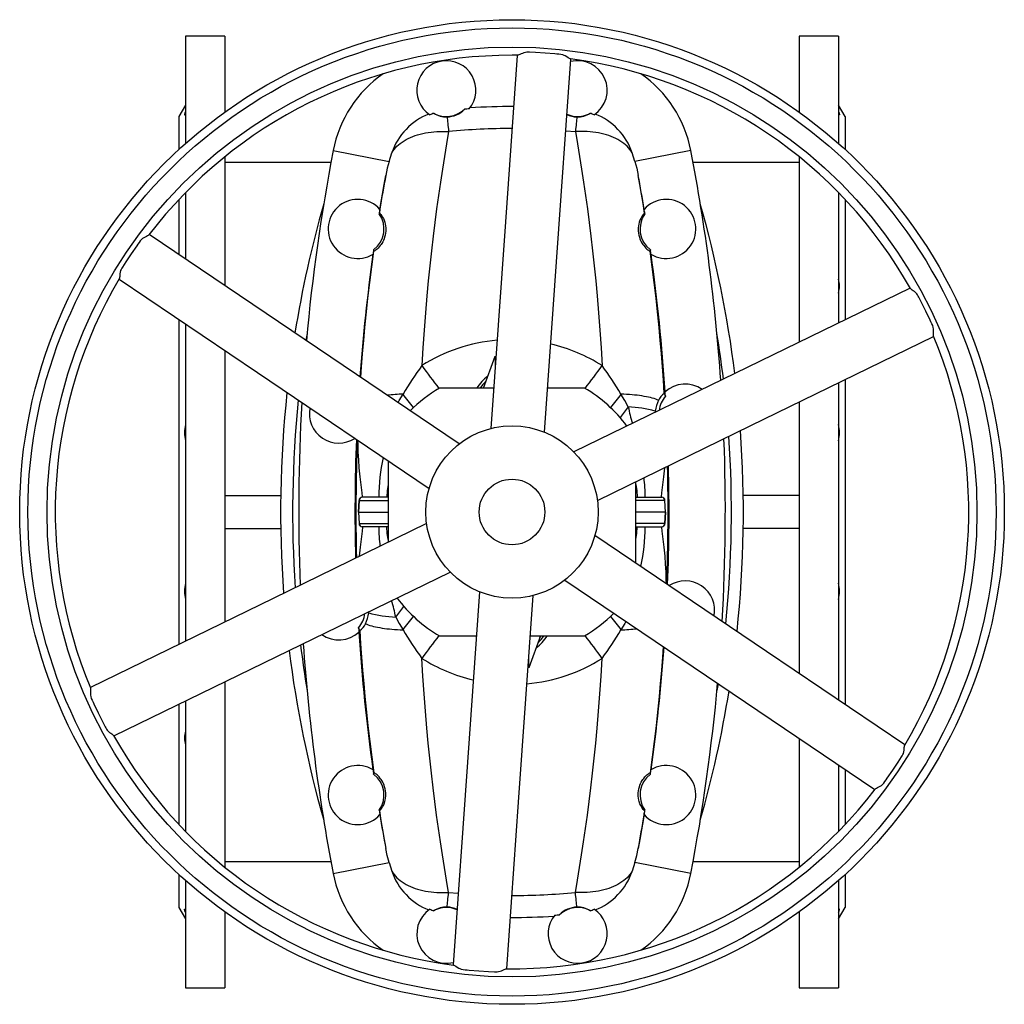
# Model space of a CAD drawing. Extents: x -62 to 1625, y -174 to 2182.
# Tile 1 of 9: x -62 to 538, y -174 to 426. Entities that reach past the tile are written whole.
import ezdxf

# ---------------------------------------------------------------- set-up
doc = ezdxf.new("R2010")
doc.units = 0
doc.layers.get('0').update_dxf_attribs({"linetype": 'CONTINUOUS'})

msp = doc.modelspace()

# ---------------------------------------------------------------- linework, layer by layer
at = {"color": 7, "linetype": 'CONTINUOUS'}
for p, q in [((63.21, 416.46), (39.21, 416.46)), ((39.21, 416.46), (39.21, 350.96)), ((63.21, 416.46), (63.21, 370.13)), ((437.21, 416.46), (413.21, 416.46)), ((413.21, 416.46), (413.21, 370.13)), ((437.21, 416.46), (437.21, 350.96)), ((195.11, 401.44), (195.13, 401.2)), ((281.3, 401.44), (281.28, 401.2)), ((39.21, 374.39), (35.21, 367.46)), ((441.21, 367.46), (437.21, 374.39)), ((35.21, 367.46), (35.21, 347.35)), ((441.21, 367.46), (441.21, 347.35)), ((271, 358.8), (276.85, 358.27)), ((63.21, 342.9), (63.21, 264.42)), ((129.23, 346.67), (163.27, 340.11)), ((347.19, 346.67), (313.14, 340.11)), ((413.21, 342.9), (413.21, 230.01)), ((127.86, 339.46), (63.21, 339.46)), ((413.21, 339.46), (348.55, 339.46)), ((39.21, 321.06), (39.21, 280.62)), ((437.21, 321.06), (437.21, 241.69)), ((35.21, 316.89), (35.21, 283.3)), ((441.21, 316.89), (441.21, 243.65)), ((157.42, 308.55), (157.25, 308.21)), ((318.99, 308.55), (319.16, 308.21)), ((153.89, 286.23), (154.02, 285.46)), ((322.52, 286.23), (322.4, 285.46)), ((35.21, 243.71), (35.21, 45.8)), ((39.21, 241), (39.21, 47.75)), ((63.21, 224.79), (63.21, 59.45)), ((220.83, 201.96), (227.9, 221.39)), ((227.9, 221.39), (227.9, 213.85)), ((437.21, 205.17), (437.21, 11.92)), ((441.21, 207.13), (441.21, 9.21)), ((227.06, 201.96), (193.98, 201.96)), ((282.43, 201.96), (259.97, 201.96)), ((413.21, 193.48), (413.21, 28.12)), ((325.55, 187.92), (325.51, 187.26)), ((162.71, 157.63), (162.71, 107.93)), ((313.71, 95.3), (313.71, 144.99)), ((63.21, 136.46), (97.28, 136.46)), ((144.99, 133.53), (144.74, 126.46)), ((144.75, 126.46), (145.01, 133.53)), ((144.99, 133.53), (145.01, 133.53)), ((145.01, 133.53), (162.71, 133.53)), ((147, 135.46), (146.99, 135.46)), ((162.71, 135.46), (147, 135.46)), ((313.71, 135.46), (329.41, 135.46)), ((331.4, 133.53), (313.71, 133.53)), ((329.41, 135.46), (329.42, 135.46)), ((331.66, 126.46), (331.4, 133.53)), ((331.42, 133.53), (331.4, 133.53)), ((331.68, 126.46), (331.42, 133.53)), ((413.21, 136.46), (379.13, 136.46)), ((144.74, 126.46), (144.99, 119.39)), ((144.74, 126.46), (144.75, 126.46)), ((144.75, 126.46), (162.71, 126.46)), ((144.75, 126.46), (145.01, 119.39)), ((331.66, 126.46), (313.71, 126.46)), ((331.66, 126.46), (331.4, 119.39)), ((331.42, 119.39), (331.68, 126.46)), ((331.68, 126.46), (331.66, 126.46)), ((63.21, 116.46), (97.28, 116.46)), ((144.99, 119.39), (145.01, 119.39)), ((145.01, 119.39), (162.71, 119.39)), ((147, 117.46), (146.99, 117.46)), ((162.71, 117.46), (147, 117.46)), ((331.4, 119.39), (313.71, 119.39)), ((313.71, 117.46), (329.41, 117.46)), ((329.41, 117.46), (329.42, 117.46)), ((331.42, 119.39), (331.4, 119.39)), ((413.21, 116.46), (379.13, 116.46)), ((150.87, 65), (150.9, 65.66)), ((193.98, 50.96), (216.44, 50.96)), ((255.59, 50.96), (248.52, 31.54)), ((249.35, 50.96), (282.43, 50.96)), ((248.52, 31.54), (248.52, 39.07)), ((63.21, 22.92), (63.21, -89.98)), ((35.21, 9.27), (35.21, -63.97)), ((39.21, 11.23), (39.21, -68.14)), ((413.21, -11.5), (413.21, -89.98)), ((437.21, -27.7), (437.21, -68.14)), ((153.89, -33.31), (154.02, -32.54)), ((322.52, -33.31), (322.4, -32.54)), ((441.21, -30.4), (441.21, -63.97)), ((157.42, -55.63), (157.25, -55.29)), ((318.99, -55.63), (319.16, -55.29)), ((63.21, -86.54), (127.86, -86.54)), ((129.23, -93.75), (163.27, -87.19)), ((347.19, -93.75), (313.14, -87.19)), ((348.55, -86.54), (413.21, -86.54)), ((35.21, -94.43), (35.21, -114.54)), ((441.21, -94.43), (441.21, -114.54)), ((39.21, -98.04), (39.21, -163.54)), ((437.21, -98.04), (437.21, -163.54)), ((199.56, -105.35), (205.42, -105.88)), ((35.21, -114.54), (39.21, -121.47)), ((63.21, -117.21), (63.21, -163.54)), ((413.21, -117.21), (413.21, -163.54)), ((437.21, -121.47), (441.21, -114.54)), ((195.11, -148.52), (195.13, -148.27)), ((281.3, -148.52), (281.28, -148.27)), ((39.21, -163.54), (63.21, -163.54)), ((413.21, -163.54), (437.21, -163.54))]:
    msp.add_line(p, q, dxfattribs=at)
for points in [[(241.32, 404.74), (234.19, 303.33), (225.33, 177.31)], [(273.76, 402.53), (273.59, 402.56), (273.23, 402.72), (272.82, 402.96), (272.35, 403.26), (271.54, 403.79), (270.63, 404.35), (269.95, 404.7), (269.21, 404.98), (268.03, 405.26), (266.8, 405.41), (265.56, 405.49), (264.33, 405.58), (258.43, 406.07), (252.52, 406.43), (248.82, 406.6), (248.01, 406.63), (247.19, 406.64), (246.39, 406.57), (245.43, 406.31), (244.53, 405.96), (243.73, 405.6), (243, 405.25), (242.46, 405.02), (242.01, 404.85), (241.74, 404.79), (241.62, 404.79)], [(258.08, 175.05), (265.38, 278.9), (274.06, 402.44)], [(39.21, 370.58), (39.01, 370.05), (38.85, 369.59), (38.74, 369.19), (38.68, 368.88), (38.67, 368.65), (38.71, 368.49), (38.81, 368.42), (38.95, 368.44), (39.21, 368.57)], [(198.68, 367.23), (198.77, 366.33), (198.87, 365.36), (198.97, 364.33), (199.07, 363.24), (199.19, 362.08), (199.31, 360.87), (199.43, 359.6), (199.56, 358.27)], [(277.73, 367.23), (277.64, 366.33), (277.55, 365.36), (277.44, 364.33), (277.34, 363.24), (277.22, 362.08), (277.1, 360.87), (276.98, 359.6), (276.85, 358.27)], [(437.21, 370.58), (437.41, 370.05), (437.56, 369.59), (437.67, 369.19), (437.73, 368.88), (437.74, 368.65), (437.7, 368.49), (437.6, 368.42), (437.46, 368.44), (437.21, 368.57)], [(164.95, 345.38), (165.62, 346.41), (166.37, 347.4), (167.2, 348.36), (168.1, 349.29), (169.07, 350.19), (170.11, 351.04), (171.22, 351.86), (172.4, 352.63), (173.64, 353.36), (174.94, 354.05), (176.3, 354.69), (177.71, 355.28), (179.17, 355.83), (180.68, 356.32), (182.24, 356.77), (183.84, 357.16), (185.48, 357.5), (187.16, 357.79), (188.86, 358.02), (190.6, 358.2), (192.36, 358.33), (194.14, 358.4), (195.93, 358.41), (197.74, 358.37), (199.56, 358.27)], [(199.56, 358.27), (198.28, 350.79), (197.02, 343.15), (195.79, 335.37), (194.59, 327.45), (193.42, 319.39), (192.29, 311.2), (191.2, 302.89), (190.15, 294.45), (189.11, 285.56), (188.13, 276.54), (187.2, 267.41), (186.33, 258.18), (185.44, 247.73), (184.64, 237.17), (183.92, 226.47), (183.3, 215.66)], [(311.46, 345.38), (310.79, 346.41), (310.04, 347.4), (309.21, 348.36), (308.31, 349.29), (307.34, 350.19), (306.3, 351.04), (305.19, 351.86), (304.01, 352.63), (302.77, 353.36), (301.47, 354.05), (300.12, 354.69), (298.7, 355.28), (297.24, 355.83), (295.73, 356.32), (294.17, 356.77), (292.57, 357.16), (290.93, 357.5), (289.25, 357.79), (287.55, 358.02), (285.81, 358.2), (284.05, 358.33), (282.28, 358.4), (280.48, 358.41), (278.67, 358.37), (276.85, 358.27)], [(276.85, 358.27), (278.13, 350.79), (279.39, 343.15), (280.62, 335.37), (281.83, 327.45), (282.99, 319.39), (284.13, 311.2), (285.22, 302.89), (286.26, 294.45), (287.3, 285.56), (288.29, 276.54), (289.21, 267.41), (290.08, 258.18), (290.97, 247.73), (291.77, 237.17), (292.49, 226.47), (293.11, 215.66)], [(163.27, 340.11), (164.07, 342.76), (164.95, 345.38)], [(313.14, 340.11), (312.34, 342.76), (311.46, 345.38)], [(163.27, 340.11), (162.18, 335.89), (161.29, 331.59)], [(313.14, 340.11), (314.23, 335.89), (315.12, 331.59)], [(157.42, 308.55), (158.36, 314.43), (159.32, 320.22), (160.3, 325.95), (161.29, 331.59)], [(318.99, 308.55), (318.05, 314.43), (317.09, 320.22), (316.11, 325.95), (315.12, 331.59)], [(157.42, 308.55), (157.57, 308.53), (157.88, 308.25), (158.33, 307.72), (158.88, 306.92), (159.33, 306.19), (159.8, 305.29), (160.25, 304.22), (160.66, 302.98), (160.92, 301.96), (161.12, 300.84), (161.24, 299.6), (161.28, 298.59), (161.24, 297.51), (161.12, 296.37), (160.92, 295.2), (160.61, 293.99), (160.28, 292.99), (159.88, 292), (159.41, 291.04), (158.9, 290.15), (158.43, 289.42), (157.95, 288.77), (157.26, 287.95), (156.64, 287.29), (156.02, 286.72), (155.5, 286.29), (155.07, 285.97), (154.6, 285.67), (154.28, 285.49), (154.09, 285.43), (154.02, 285.46)], [(318.99, 308.55), (318.85, 308.53), (318.54, 308.25), (318.09, 307.72), (317.53, 306.92), (317.08, 306.19), (316.62, 305.29), (316.16, 304.22), (315.75, 302.98), (315.49, 301.96), (315.29, 300.84), (315.17, 299.6), (315.14, 298.59), (315.17, 297.51), (315.29, 296.37), (315.49, 295.2), (315.8, 293.99), (316.13, 292.99), (316.53, 292), (317, 291.04), (317.51, 290.15), (317.99, 289.42), (318.46, 288.77), (319.15, 287.95), (319.78, 287.29), (320.39, 286.72), (320.91, 286.29), (321.35, 285.97), (321.81, 285.67), (322.14, 285.49), (322.33, 285.43), (322.4, 285.46)], [(16.9, 295.29), (16.79, 295.15), (16.47, 294.93), (16.06, 294.69), (15.56, 294.43), (14.7, 293.99), (13.76, 293.48), (13.12, 293.07), (12.5, 292.57), (11.67, 291.69), (10.93, 290.7), (10.24, 289.67), (9.55, 288.64), (6.17, 283.78), (2.9, 278.84), (0.91, 275.72), (0.47, 275.03), (0.05, 274.33), (-0.28, 273.6), (-0.54, 272.64), (-0.69, 271.69), (-0.77, 270.81), (-0.84, 270.01), (-0.9, 269.43), (-0.98, 268.95), (-1.06, 268.68), (-1.12, 268.58)], [(206.07, 167.96), (119.78, 226.21), (17.12, 295.51)], [(146.03, 208.49), (146.49, 214.87), (147.13, 222.89), (147.82, 230.88), (148.56, 238.81), (149.35, 246.67), (150.41, 256.55), (151.55, 266.31), (152.75, 275.95), (154.02, 285.46)], [(331.03, 198.66), (330.5, 206.79), (329.92, 214.87), (329.28, 222.89), (328.59, 230.88), (327.85, 238.81), (327.07, 246.67), (326, 256.55), (324.87, 266.31), (323.66, 275.95), (322.4, 285.46)], [(-1.23, 268.29), (83.02, 211.42), (187.73, 140.74)], [(480.76, 262.91), (389.37, 218.38), (275.81, 163.04)], [(495.07, 233.7), (495.01, 233.87), (494.97, 234.26), (494.97, 234.74), (494.99, 235.29), (495.05, 236.26), (495.07, 237.33), (495.03, 238.09), (494.91, 238.87), (494.56, 240.04), (494.08, 241.17), (493.53, 242.28), (492.99, 243.4), (490.46, 248.75), (487.82, 254.05), (486.12, 257.34), (485.74, 258.06), (485.34, 258.77), (484.88, 259.43), (484.17, 260.13), (483.43, 260.73), (482.7, 261.25), (482.04, 261.71), (481.57, 262.05), (481.2, 262.36), (481.01, 262.56), (480.95, 262.66)], [(113.31, 235.3), (112.98, 233.28), (112.62, 231.02)], [(290.22, 133.55), (383.81, 179.15), (495.14, 233.4)], [(168.81, 193.11), (169.54, 194.42), (171.79, 198.28)], [(220.48, 201.96), (220.97, 202.63), (221.16, 202.87)], [(309.03, 190.52), (306.87, 194.42), (304.62, 198.28)], [(327.53, 194.51), (326.69, 194.87), (325.77, 195.21), (324.78, 195.54), (323.72, 195.85), (322.58, 196.15), (321.38, 196.43), (320.12, 196.69), (318.8, 196.94), (317.41, 197.17), (315.98, 197.38), (314.48, 197.57), (312.94, 197.74), (311.36, 197.89), (309.73, 198.02), (308.06, 198.13), (306.36, 198.22), (304.62, 198.28)], [(331.03, 198.66), (331.27, 198.04), (331.67, 197)], [(147.2, 135.46), (147.18, 135.7), (146.9, 138.14), (146.5, 141.47), (146.1, 144.72), (145.72, 147.93), (145.16, 153.42), (144.78, 158.21), (144.52, 163.04), (144.38, 167.94), (144.36, 170.01)], [(329.21, 135.46), (329.23, 135.7), (329.51, 138.14), (329.92, 141.47), (330.32, 144.72), (330.69, 147.93), (331.26, 153.42), (331.27, 153.55)], [(162.71, 143.18), (162.18, 139.61), (161.84, 135.46)], [(313.71, 143.18), (314.23, 139.61), (314.57, 135.46)], [(186.2, 119.38), (92.6, 73.77), (-18.74, 19.52)], [(147.2, 117.46), (147.18, 117.23), (146.9, 114.78), (146.5, 111.46), (146.1, 108.2), (145.72, 105), (145.16, 99.5), (145.15, 99.37)], [(162.71, 109.75), (162.18, 113.31), (161.84, 117.46)], [(313.71, 109.75), (314.23, 113.31), (314.57, 117.46)], [(329.21, 117.46), (329.23, 117.23), (329.51, 114.78), (329.92, 111.46), (330.32, 108.2), (330.69, 105), (331.26, 99.5), (331.63, 94.72), (331.89, 89.88), (332.04, 84.98), (332.05, 82.91)], [(477.65, -15.37), (393.39, 41.51), (288.68, 112.19)], [(-4.35, -9.98), (87.04, 34.55), (200.6, 89.88)], [(270.35, 84.96), (356.64, 26.71), (459.29, -42.58)], [(218.34, 77.88), (211.03, -25.98), (202.35, -149.53)], [(235.1, -151.82), (242.22, -50.41), (251.08, 75.6)], [(167.38, 62.41), (169.54, 58.5), (171.79, 54.64)], [(145.38, 54.26), (145.14, 54.88), (144.74, 55.93)], [(145.38, 54.26), (145.91, 46.13), (146.49, 38.05), (147.13, 30.03), (147.82, 22.04), (148.56, 14.11), (149.35, 6.25), (150.41, -3.63), (151.55, -13.38), (152.75, -23.03), (154.02, -32.54)], [(148.88, 58.41), (149.72, 58.06), (150.64, 57.71), (151.63, 57.38), (152.7, 57.07), (153.83, 56.77), (155.03, 56.49), (156.29, 56.23), (157.62, 55.98), (159, 55.75), (160.44, 55.54), (161.93, 55.35), (163.47, 55.18), (165.05, 55.03), (166.68, 54.9), (168.35, 54.79), (170.05, 54.71), (171.79, 54.64)], [(307.6, 59.81), (306.87, 58.5), (304.62, 54.64)], [(255.26, 50.05), (255.44, 50.29), (255.93, 50.96)], [(330.38, 44.44), (329.92, 38.05), (329.28, 30.03), (328.59, 22.04), (327.85, 14.11), (327.07, 6.25), (326, -3.63), (324.87, -13.38), (323.66, -23.03), (322.4, -32.54)], [(199.56, -105.35), (198.28, -97.86), (197.02, -90.23), (195.79, -82.44), (194.59, -74.52), (193.42, -66.47), (192.29, -58.28), (191.2, -49.96), (190.15, -41.53), (189.11, -32.64), (188.13, -23.62), (187.2, -14.49), (186.33, -5.25), (185.44, 5.19), (184.64, 15.75), (183.92, 26.46), (183.3, 37.27)], [(276.85, -105.35), (278.13, -97.86), (279.39, -90.23), (280.62, -82.44), (281.83, -74.52), (282.99, -66.47), (284.13, -58.28), (285.22, -49.96), (286.26, -41.53), (287.3, -32.64), (288.29, -23.62), (289.21, -14.49), (290.08, -5.25), (290.97, 5.19), (291.77, 15.75), (292.49, 26.46), (293.11, 37.27)], [(-18.66, 19.22), (-18.6, 19.05), (-18.56, 18.67), (-18.56, 18.19), (-18.58, 17.63), (-18.64, 16.66), (-18.66, 15.6), (-18.62, 14.83), (-18.5, 14.05), (-18.15, 12.89), (-17.67, 11.75), (-17.12, 10.64), (-16.58, 9.53), (-14.05, 4.17), (-11.41, -1.13), (-9.71, -4.41), (-9.33, -5.14), (-8.93, -5.85), (-8.46, -6.5), (-7.76, -7.21), (-7.01, -7.81), (-6.29, -8.33), (-5.63, -8.79), (-5.16, -9.13), (-4.79, -9.44), (-4.6, -9.64), (-4.54, -9.74)], [(363.79, 21.9), (363.43, 19.65), (363.11, 17.62)], [(459.51, -42.37), (459.63, -42.23), (459.94, -42), (460.36, -41.76), (460.85, -41.51), (461.72, -41.07), (462.65, -40.56), (463.29, -40.14), (463.91, -39.65), (464.74, -38.76), (465.48, -37.78), (466.17, -36.75), (466.87, -35.72), (470.24, -30.86), (473.51, -25.92), (475.5, -22.8), (475.94, -22.11), (476.36, -21.41), (476.69, -20.68), (476.95, -19.72), (477.1, -18.77), (477.19, -17.89), (477.25, -17.08), (477.31, -16.51), (477.39, -16.03), (477.48, -15.76), (477.53, -15.66)], [(157.42, -55.63), (157.57, -55.6), (157.88, -55.32), (158.33, -54.79), (158.88, -54), (159.33, -53.26), (159.8, -52.37), (160.25, -51.3), (160.66, -50.05), (160.92, -49.04), (161.12, -47.91), (161.24, -46.68), (161.28, -45.67), (161.24, -44.59), (161.12, -43.45), (160.92, -42.28), (160.61, -41.07), (160.28, -40.07), (159.88, -39.08), (159.41, -38.12), (158.9, -37.23), (158.43, -36.5), (157.95, -35.85), (157.26, -35.02), (156.64, -34.37), (156.02, -33.8), (155.5, -33.37), (155.07, -33.05), (154.6, -32.74), (154.28, -32.57), (154.09, -32.51), (154.02, -32.54)], [(318.99, -55.63), (318.85, -55.6), (318.54, -55.32), (318.09, -54.79), (317.53, -54), (317.08, -53.26), (316.62, -52.37), (316.16, -51.3), (315.75, -50.05), (315.49, -49.04), (315.29, -47.91), (315.17, -46.68), (315.14, -45.67), (315.17, -44.59), (315.29, -43.45), (315.49, -42.28), (315.8, -41.07), (316.13, -40.07), (316.53, -39.08), (317, -38.12), (317.51, -37.23), (317.99, -36.5), (318.46, -35.85), (319.15, -35.02), (319.78, -34.37), (320.39, -33.8), (320.91, -33.37), (321.35, -33.05), (321.81, -32.74), (322.14, -32.57), (322.33, -32.51), (322.4, -32.54)], [(157.42, -55.63), (158.36, -61.5), (159.32, -67.3), (160.3, -73.03), (161.29, -78.67)], [(318.99, -55.63), (318.05, -61.5), (317.09, -67.3), (316.11, -73.03), (315.12, -78.67)], [(163.27, -87.19), (162.18, -82.96), (161.29, -78.67)], [(313.14, -87.19), (314.23, -82.96), (315.12, -78.67)], [(163.27, -87.19), (164.07, -89.84), (164.95, -92.46)], [(313.14, -87.19), (312.34, -89.84), (311.46, -92.46)], [(164.95, -92.46), (165.62, -93.48), (166.37, -94.48), (167.2, -95.44), (168.1, -96.37), (169.07, -97.26), (170.11, -98.12), (171.22, -98.93), (172.4, -99.71), (173.64, -100.44), (174.94, -101.13), (176.3, -101.77), (177.71, -102.36), (179.17, -102.91), (180.68, -103.4), (182.24, -103.85), (183.84, -104.24), (185.48, -104.58), (187.16, -104.87), (188.86, -105.1), (190.6, -105.28), (192.36, -105.4), (194.14, -105.47), (195.93, -105.49), (197.74, -105.45), (199.56, -105.35)], [(311.46, -92.46), (310.79, -93.48), (310.04, -94.48), (309.21, -95.44), (308.31, -96.37), (307.34, -97.26), (306.3, -98.12), (305.19, -98.93), (304.01, -99.71), (302.77, -100.44), (301.47, -101.13), (300.12, -101.77), (298.7, -102.36), (297.24, -102.91), (295.73, -103.4), (294.17, -103.85), (292.57, -104.24), (290.93, -104.58), (289.25, -104.87), (287.55, -105.1), (285.81, -105.28), (284.05, -105.4), (282.28, -105.47), (280.48, -105.49), (278.67, -105.45), (276.85, -105.35)], [(198.68, -114.31), (198.77, -113.41), (198.87, -112.44), (198.97, -111.41), (199.07, -110.32), (199.19, -109.16), (199.31, -107.95), (199.43, -106.67), (199.56, -105.35)], [(277.73, -114.31), (277.64, -113.41), (277.55, -112.44), (277.44, -111.41), (277.34, -110.32), (277.22, -109.16), (277.1, -107.95), (276.98, -106.67), (276.85, -105.35)], [(39.21, -117.65), (39.01, -117.13), (38.85, -116.67), (38.74, -116.27), (38.68, -115.95), (38.67, -115.72), (38.71, -115.57), (38.81, -115.5), (38.95, -115.51), (39.21, -115.65)], [(437.21, -117.65), (437.41, -117.13), (437.56, -116.67), (437.67, -116.27), (437.73, -115.95), (437.74, -115.72), (437.7, -115.57), (437.6, -115.5), (437.46, -115.51), (437.21, -115.65)], [(202.65, -149.61), (202.82, -149.64), (203.18, -149.8), (203.59, -150.04), (204.06, -150.34), (204.87, -150.87), (205.78, -151.42), (206.47, -151.77), (207.2, -152.06), (208.39, -152.34), (209.61, -152.48), (210.85, -152.57), (212.08, -152.66), (217.98, -153.14), (223.89, -153.51), (227.59, -153.67), (228.41, -153.71), (229.22, -153.72), (230.02, -153.64), (230.99, -153.39), (231.88, -153.04), (232.69, -152.67), (233.42, -152.33), (233.95, -152.09), (234.4, -151.93), (234.67, -151.86), (234.79, -151.86)]]:
    msp.add_lwpolyline(points, dxfattribs=at)
for radius in [300, 295, 283.34, 52.5, 20]:
    msp.add_circle((238.21, 126.46), radius, dxfattribs=at)
for centre, radius, start, end in [((238.21, 126.46), 278.34, 90, 142.66075), ((238.21, 126.46), 278.34, 89.2968, 90), ((238.21, 126.46), 278.34, 29.2968, 82.66075), ((198.21, 383.46), 18, 320.81215, 235.96558), ((278.21, 383.46), 18, 304.03442, 103.68791), ((201.89, 332.67), 74, 124.69454, 169.09468), ((274.52, 332.67), 74, 10.90532, 55.30546), ((238.21, -35.54), 408.46, 93.65641, 94.06508), ((238.21, -35.54), 409.09, 89.87156, 93.578), ((202.12, 332.42), 39.37, 111.77586, 160.77495), ((202.1, 332.45), 38.7, 107.30587, 111.14994), ((198.21, 383.46), 16, 241.53692, 313.66977), ((198.19, 381.59), 14.37, 238.03276, 271.95388), ((198.39, 382.19), 14.96, 271.10901, 316.51326), ((278.21, 383.46), 16, 245.95536, 298.46308), ((277.93, 381.78), 14.56, 244.57922, 269.19213), ((278.22, 381.59), 14.37, 268.04612, 301.96724), ((274.32, 332.45), 38.7, 68.85006, 72.69413), ((274.29, 332.42), 39.37, 19.22505, 68.22414), ((238.21, -35.54), 395.7, 90.00372, 95.60442), ((1272.21, 126.46), 1164, 169.09468, 174.8556), ((-795.79, 126.46), 1164, 3.9529, 10.90532), ((1272.21, 126.46), 1129.7, 169.53816, 170.60312), ((-795.79, 126.46), 1129.7, 9.39688, 10.46184), ((782.21, 126.46), 685, 164.08569, 170.83788), ((144.21, 298.96), 18, 41.47454, 301.1362), ((332.21, 298.96), 18, 238.8638, 138.52546), ((-305.79, 126.46), 685, 7.07823, 15.91431), ((144.21, 298.96), 16, 307.2727, 35.33804), ((1272.21, 126.46), 1129.67, 170.60427, 170.74149), ((332.21, 298.96), 16, 144.66196, 232.7273), ((-795.79, 126.46), 1129.67, 9.25851, 9.39573), ((1272.21, 126.46), 1129.7, 172.00762, 175.81969), ((1272.21, 126.46), 1129.67, 171.86926, 172.00648), ((-795.79, 126.46), 1129.67, 7.99352, 8.13074), ((-795.79, 126.46), 1129.7, 3.71782, 7.99238), ((238.21, 126.46), 278.34, 149.29678, 202.66074), ((420.68, 264.17), 17.07, 345.51372, 14.48628), ((-305.79, 126.46), 677.7, 6.86645, 9.24172), ((238.11, 129.13), 102.43, 95.03829, 122.3514), ((238.24, 128.91), 102.65, 57.68325, 76.69817), ((238.21, 126.46), 278.34, 329.29679, 22.66075), ((351.11, 91.97), 208.47, 143.60763, 149.33792), ((474.99, 421.95), 357.26, 215.26908, 218.0473), ((1.43, 421.95), 357.26, 321.9527, 324.73092), ((125.3, 91.97), 208.47, 30.66208, 36.39237), ((238.11, 188.87), 25.06, 125.79084, 148.50464), ((238.21, 189.46), 23, 133.63372, 147.07927), ((343.71, 186.46), 18, 54.8662, 132.70126), ((782.21, 126.46), 685, 173.90337, 184.14897), ((175.29, 81.73), 116.61, 91.72026, 96.46528), ((-126.04, -39.65), 381.2, 37.06355, 38.62203), ((238.21, 126.46), 87.5, 120.36109, 135.16417), ((238.21, 126.46), 87.5, 36.79312, 59.63891), ((602.45, -39.65), 381.2, 141.37797, 142.93645), ((336.32, 190.65), 9.6, 123.44649, 156.31147), ((-795.79, 126.46), 1129.67, 3.57981, 3.71667), ((782.21, 126.46), 677.7, 174.23107, 183.90122), ((1272.21, 126.46), 1164, 176.71799, 182.19897), ((342.59, 186.37), 17.12, 151.61338, 174.80473), ((343.71, 186.46), 16, 138.80289, 173.04318), ((132.71, 186.46), 18, 169.31949, 302.63698), ((458.74, 69.56), 192.47, 141.06315, 143.48492), ((433.31, 216.15), 126.89, 191.65573, 196.34058), ((305.64, 115.17), 75.43, 74.69863, 87.42349), ((62.5, 174.82), 23.83, 167.80314, 192.19686), ((-305.79, 126.46), 685, 353.90313, 4.14946), ((413.91, 174.82), 23.83, 347.80314, 12.19686), ((1272.21, 126.46), 1129.7, 177.75736, 181.42969), ((1272.21, 126.46), 1129.12, 177.7758, 181.41639), ((-795.79, 126.46), 1164, 356.71754, 2.19838), ((-305.79, 126.46), 677.7, 354.2311, 3.90105), ((287.97, 133.08), 131.03, 168.28727, 178.95699), ((-795.79, 126.46), 1129.12, 357.77562, 1.41682), ((-795.79, 126.46), 1129.7, 357.75723, 1.43), ((208.95, 134.01), 110.51, 0.75047, 6.95685), ((146.99, 133.46), 2, 90, 177.93551), ((147.01, 133.46), 2, 90.02593, 178.0285), ((329.41, 133.46), 2, 1.9715, 89.97407), ((329.42, 133.46), 2, 2.03424, 90), ((146.99, 119.46), 2, 182.03424, 270), ((147.01, 119.46), 2, 181.9715, 269.97407), ((267.46, 118.91), 110.51, 180.75047, 186.95685), ((188.44, 119.85), 131.03, 348.28727, 358.95699), ((329.41, 119.46), 2, 270.02593, 358.0285), ((329.42, 119.46), 2, 270, 357.93551), ((343.71, 66.46), 18, 349.31949, 122.63698), ((62.5, 78.1), 23.83, 167.80314, 192.19686), ((413.91, 78.1), 23.83, 347.80314, 12.19686), ((43.1, 36.77), 126.89, 11.65573, 16.34058), ((238.21, 126.46), 87.5, 216.79312, 239.63891), ((17.67, 183.36), 192.47, 321.06315, 323.48492), ((132.71, 66.46), 16, 318.80289, 353.04318), ((133.82, 66.55), 17.12, 331.61338, 354.80473), ((170.77, 137.76), 75.43, 254.69863, 267.42349), ((-126.04, 292.58), 381.2, 321.37797, 322.93645), ((238.21, 126.46), 87.5, 300.36109, 315.16417), ((602.45, 292.58), 381.2, 217.06355, 218.62203), ((1272.21, 126.46), 1129.67, 183.57981, 183.71667), ((140.09, 62.27), 9.6, 303.44649, 336.31147), ((351.11, 160.95), 208.47, 210.66208, 216.39237), ((125.3, 160.95), 208.47, 323.60763, 329.33792), ((301.12, 171.19), 116.61, 271.72026, 276.46528), ((132.71, 66.46), 18, 234.8662, 312.70126), ((1272.21, 126.46), 1129.7, 183.71782, 187.99238), ((474.99, -169.03), 357.26, 141.9527, 144.73092), ((238.3, 64.05), 25.06, 305.79084, 328.50464), ((238.21, 63.46), 23, 313.63372, 327.07927), ((1.43, -169.03), 357.26, 35.26908, 38.0473), ((782.21, 126.46), 685, 187.07782, 195.91431), ((782.21, 126.46), 677.7, 186.86737, 189.24172), ((1272.21, 126.46), 1164, 183.9531, 190.90532), ((-795.79, 126.46), 1129.7, 352.00762, 355.81969), ((237.92, 123.54), 102.11, 237.66282, 256.7755), ((238.28, 123.81), 102.45, 275.0512, 302.35974), ((-795.79, 126.46), 1164, 349.09468, 354.85491), ((-305.79, 126.46), 685, 344.08569, 350.83835), ((238.21, 126.46), 278.34, 209.29678, 262.66074), ((55.73, -11.25), 17.07, 165.51372, 194.48628), ((144.21, -46.04), 18, 58.8638, 318.52546), ((332.21, -46.04), 18, 221.47454, 121.1362), ((1272.21, 126.46), 1129.67, 187.99352, 188.13074), ((144.21, -46.04), 16, 324.66196, 52.7273), ((332.21, -46.04), 16, 127.2727, 215.33804), ((-795.79, 126.46), 1129.67, 351.86926, 352.00648), ((238.21, 126.46), 278.34, 269.29679, 322.66074), ((1272.21, 126.46), 1129.67, 189.25851, 189.39573), ((1272.21, 126.46), 1129.7, 189.39688, 190.46184), ((-795.79, 126.46), 1129.7, 349.53816, 350.60312), ((-795.79, 126.46), 1129.67, 350.60427, 350.74149), ((201.89, -79.75), 74, 190.90532, 235.30546), ((202.12, -79.5), 39.37, 199.22505, 248.22414), ((274.29, -79.5), 39.37, 291.77586, 340.77495), ((274.52, -79.75), 74, 304.69454, 349.09468), ((238.21, 288.46), 395.7, 270.00375, 275.60442), ((198.21, -130.54), 18, 124.03442, 283.68791), ((202.1, -79.53), 38.7, 248.85006, 252.69413), ((198.19, -128.67), 14.37, 88.04612, 121.96724), ((198.21, -130.54), 16, 65.95536, 118.46308), ((198.48, -128.86), 14.56, 64.57922, 89.19213), ((238.21, 288.46), 409.09, 269.87169, 273.578), ((278.21, -130.54), 18, 140.81215, 55.96558), ((238.21, 288.46), 408.46, 273.65641, 274.06508), ((278.02, -129.27), 14.96, 91.10901, 136.51326), ((278.21, -130.54), 16, 61.53692, 133.66977), ((278.22, -128.67), 14.37, 58.03276, 91.95388), ((274.32, -79.53), 38.7, 287.30587, 291.14994)]:
    msp.add_arc(centre, radius, start, end, dxfattribs=at)

doc.saveas('drawing.dxf')
